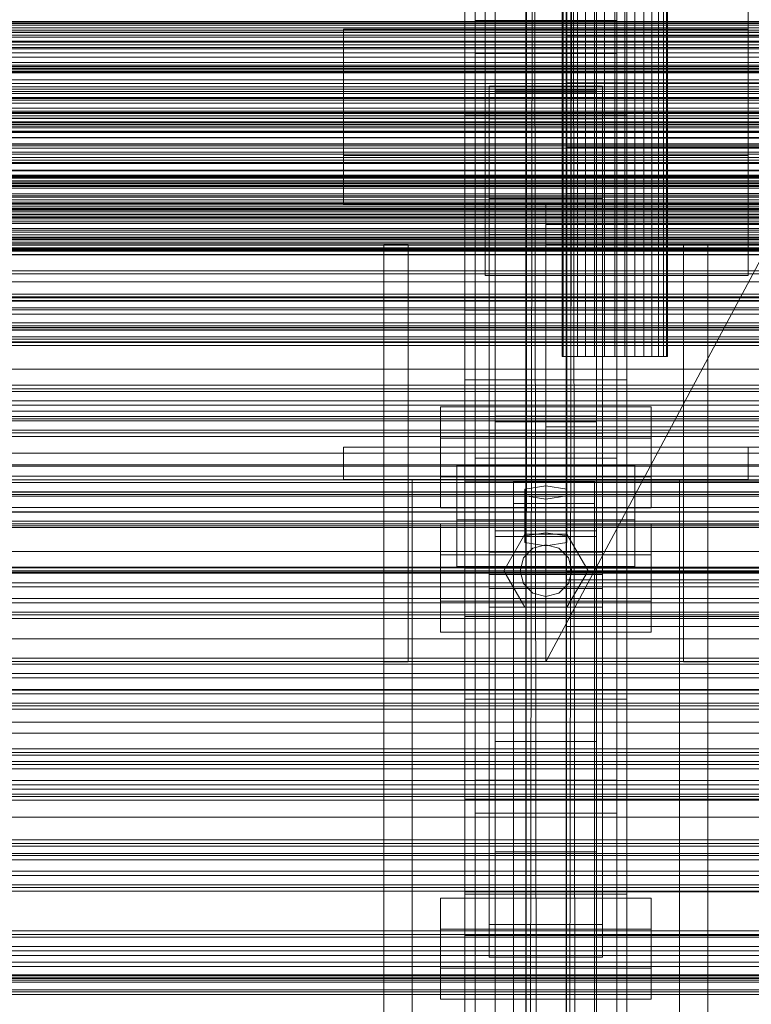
# Model space of a CAD drawing. Header units: millimetres. Extents: x -3490 to 61924, y -72580 to 6847.
# Tile 219 of 256: x -560 to -379, y -33660 to -33417. Entities that reach past the tile are written whole.
import ezdxf

# ---------------------------------------------------------------- set-up
doc = ezdxf.new("R2010")
doc.units = ezdxf.units.MM
for name, color, linetype, lineweight in [('COTAS_O', 1, 'Continuous', 0), ('COTAS_P', 1, 'Continuous', 0), ('frontal_C01', 7, 'Continuous', 0), ('frontal_C02', 7, 'Continuous', 0), ('frontal_C03', 7, 'Continuous', 0), ('frontal_dosificador', 7, 'Continuous', 0), ('frontal_mezcladora', 7, 'Continuous', 0), ('frontal_secador', 7, 'Continuous', 0), ('frontal_tolva', 7, 'Continuous', 0)]:
    doc.layers.add(name, color=color, linetype=linetype, lineweight=lineweight)
doc.dimstyles.new('R19_100', dxfattribs={"dimtxt": 250, "dimasz": 150, "dimexe": 150, "dimexo": 80, "dimgap": 100, "dimtad": 1, "dimtih": 1, "dimtoh": 1, "dimdsep": 46, "dimcen": 0.09, "dimadec": 0, "dimazin": 0, "dimtfac": 1, "dimtdec": 4, "dimtofl": 0, "dimtmove": 0, "dimatfit": 3, "dimfxl": 1, "dimtolj": 1, "dimtzin": 0, "dimarcsym": 0})

# ---------------------------------------------------------------- blocks, each defined once
blk = doc.blocks.new('DIM_R29_55')
at = {"layer": 'COTAS_P'}
for p, q in [((-3300, -33120), (-3150, -33075)), ((-60, -33120), (-210, -33075)), ((-3300, -34020), (-3300, -33120)), ((-3300, -33120), (-60, -33120)), ((-3300, -33120), (-3150, -33165)), ((-60, -33120), (-210, -33165)), ((-60, -34020), (-60, -33120))]:
    blk.add_line(p, q, dxfattribs=at)
blk.add_text('3240 P', height=250, dxfattribs=at).set_placement((-1680, -33020))
blk = doc.blocks.new('DIM_R29_57')
at = {"layer": 'COTAS_O'}
for p, q in [((-1725, -33700), (-1575, -33655)), ((1725, -33700), (1575, -33655)), ((-1725, -34400), (-1725, -33700)), ((-1725, -33700), (1725, -33700)), ((-1725, -33700), (-1575, -33745)), ((1725, -33700), (1575, -33745)), ((1725, -34400), (1725, -33700))]:
    blk.add_line(p, q, dxfattribs=at)
blk.add_text('3450 O', height=250, dxfattribs=at).set_placement((0, -33600))
blk = doc.blocks.new('DIM_R29_60')
at = {"layer": 'COTAS_O'}
for p, q in [((-650, -33700), (50, -33700)), ((50, -33700), (5, -33850)), ((50, -34900), (50, -33700)), ((50, -33700), (95, -33850)), ((50, -34900), (5, -34750)), ((50, -34900), (95, -34750)), ((-650, -34900), (50, -34900))]:
    blk.add_line(p, q, dxfattribs=at)
blk.add_text('1200 O', height=250, rotation=90, dxfattribs=at).set_placement((-50, -34300))

msp = doc.modelspace()

# ---------------------------------------------------------------- linework, layer by layer
at = {"layer": 'frontal_C01'}
for p, q in [((-447.5, -33604.634), (-447.5, -33325.373)), ((-412.5, -33325.373), (-412.5, -33604.634)), ((-447.5, -33612.722), (-447.5, -33333.462)), ((-412.5, -33612.722), (-412.5, -33333.462)), ((-450, -33440.346), (-450, -33348.677)), ((-410, -33440.346), (-410, -33348.677)), ((-450, -33401.827), (-450, -33440.346)), ((-450, -33725.366), (-450, -33401.827)), ((-410, -33440.346), (-410, -33401.827)), ((-410, -33401.827), (-410, -33725.366)), ((-442.5, -33434.701), (-442.5, -33407.472)), ((-442.5, -33407.472), (-442.5, -33595.064)), ((-442.5, -33407.996), (-442.5, -33434.177)), ((-442.5, -34010.796), (-442.5, -33407.996)), ((-417.5, -33407.472), (-417.5, -33434.701)), ((-417.5, -33595.064), (-417.5, -33407.472)), ((-417.5, -33434.177), (-417.5, -33407.996)), ((-417.5, -33407.996), (-417.5, -34010.796)), ((-447.5, -33425.131), (-447.5, -33417.042)), ((-447.5, -33417.042), (-412.5, -33417.042)), ((-447.5, -33696.303), (-447.5, -33417.042)), ((-412.5, -33417.042), (-412.5, -33425.131)), ((-412.5, -33417.042), (-412.5, -33696.303)), ((-425, -33434.504), (-425, -33420.808)), ((-425, -33420.808), (425, -33420.808)), ((-425, -33432.363), (-425, -33420.808)), ((-412.5, -33425.131), (-447.5, -33425.131)), ((-447.5, -33704.392), (-447.5, -33425.131)), ((-412.5, -33704.392), (-412.5, -33425.131)), ((425, -33432.363), (-425, -33432.363)), ((-425, -33432.363), (-425, -33446.06)), ((-444, -33441.33), (-444, -33433.241)), ((-444, -33433.241), (-416, -33433.241)), ((-444, -33518.917), (-444, -33433.241)), ((-442.5, -33434.177), (-417.5, -33434.177)), ((-442.5, -34036.976), (-442.5, -33434.177)), ((-417.5, -33434.701), (-442.5, -33434.701)), ((-442.5, -33434.701), (-442.5, -33622.293)), ((425, -33434.504), (-425, -33434.504)), ((-425, -33434.504), (-425, -33446.06)), ((-417.5, -34036.976), (-417.5, -33434.177)), ((-417.5, -33434.701), (-417.5, -33622.293)), ((-416, -33433.241), (-416, -33441.33)), ((-416, -33433.241), (-416, -33518.917)), ((-450, -33440.346), (-410, -33440.346)), ((-450, -33763.885), (-450, -33440.346)), ((-410, -33440.36), (-450, -33440.36)), ((-450, -33440.36), (-450, -33488.508)), ((-450, -33584.604), (-450, -33440.36)), ((-416, -33441.33), (-444, -33441.33)), ((-444, -33441.33), (-444, -33527.006)), ((-416, -33527.006), (-416, -33441.33)), ((-410, -33763.885), (-410, -33440.346)), ((-410, -33488.508), (-410, -33440.36)), ((-410, -33440.36), (-410, -33584.604)), ((-425, -33446.06), (425, -33446.06)), ((-450, -33488.508), (-410, -33488.508)), ((-450, -33632.752), (-450, -33488.508)), ((-410, -33632.752), (-410, -33488.508)), ((-456, -33529.663), (-456, -33512.408)), ((-456, -33512.408), (-404, -33512.408)), ((-456, -33520.112), (-456, -33512.408)), ((-404, -33512.408), (-404, -33529.663)), ((-404, -33512.408), (-404, -33520.112)), ((-404, -33520.112), (-456, -33520.112)), ((-456, -33520.112), (-456, -33537.367)), ((-416, -33518.917), (-444, -33518.917)), ((-444, -33518.917), (-444, -33527.006)), ((-416, -33527.006), (-416, -33518.917)), ((-404, -33537.367), (-404, -33520.112)), ((-452, -33540.296), (-452, -33526.815)), ((-452, -33526.815), (-408, -33526.815)), ((-452, -33538.371), (-452, -33526.815)), ((-444, -33527.006), (-416, -33527.006)), ((-408, -33526.815), (-408, -33540.296)), ((-408, -33526.815), (-408, -33538.371)), ((-404, -33529.663), (-456, -33529.663)), ((-456, -33529.663), (-456, -33537.367)), ((-404, -33537.367), (-404, -33529.663)), ((-438, -33536.252), (-438, -33530.86)), ((-438, -33530.86), (-418, -33530.86)), ((-438, -33669.72), (-438, -33530.86)), ((-430, -33531.938), (-435.196, -33532.747)), ((-424.804, -33532.747), (-430, -33531.938)), ((-430, -33543.494), (-430, -33531.938)), ((-418, -33530.86), (-418, -33536.252)), ((-418, -33530.86), (-418, -33669.72)), ((-435.196, -33532.747), (-435.196, -33534.365)), ((-435.196, -33544.303), (-435.196, -33532.747)), ((-435.196, -33534.365), (-430, -33535.174)), ((-435.196, -33545.92), (-435.196, -33534.365)), ((-430, -33535.174), (-424.804, -33534.365)), ((-424.804, -33534.365), (-424.804, -33532.747)), ((-424.804, -33544.303), (-424.804, -33532.747)), ((-424.804, -33545.92), (-424.804, -33534.365)), ((-418, -33536.252), (-438, -33536.252)), ((-438, -33536.252), (-438, -33675.112)), ((-430, -33535.174), (-430, -33546.729)), ((-418, -33675.112), (-418, -33536.252)), ((-456, -33537.367), (-404, -33537.367)), ((-408, -33538.371), (-452, -33538.371)), ((-452, -33538.371), (-452, -33551.852)), ((-408, -33551.852), (-408, -33538.371)), ((-408, -33540.296), (-452, -33540.296)), ((-452, -33540.296), (-452, -33551.852)), ((-425, -33555.092), (-425, -33541.395)), ((-425, -33541.395), (425, -33541.395)), ((-425, -33552.951), (-425, -33541.395)), ((-408, -33551.852), (-408, -33540.296)), ((-435.196, -33544.303), (-430, -33543.494)), ((-435.196, -33545.92), (-435.196, -33544.303)), ((-430, -33543.494), (-424.804, -33544.303)), ((-424.804, -33544.303), (-424.804, -33545.92)), ((-430, -33546.729), (-435.196, -33545.92)), ((-424.804, -33545.92), (-430, -33546.729)), ((-452, -33551.852), (-408, -33551.852)), ((-444, -33561.917), (-444, -33553.829)), ((-444, -33553.829), (-416, -33553.829)), ((-444, -33640.244), (-444, -33553.829)), ((425, -33552.951), (-425, -33552.951)), ((-425, -33552.951), (-425, -33566.647)), ((-416, -33553.829), (-416, -33561.917)), ((-416, -33553.829), (-416, -33640.244)), ((425, -33555.092), (-425, -33555.092)), ((-425, -33555.092), (-425, -33566.647)), ((-416, -33561.917), (-444, -33561.917)), ((-444, -33561.917), (-444, -33648.333)), ((-416, -33648.333), (-416, -33561.917)), ((-425, -33566.647), (425, -33566.647)), ((-410, -33584.604), (-450, -33584.604)), ((-450, -33584.604), (-450, -33632.752)), ((-450, -33676.273), (-450, -33584.604)), ((-410, -33632.752), (-410, -33584.604)), ((-410, -33584.604), (-410, -33676.273)), ((-417.5, -33595.064), (-442.5, -33595.064)), ((-442.5, -33595.064), (-442.5, -33622.293)), ((-417.5, -33622.293), (-417.5, -33595.064)), ((-450, -33609.256), (-450, -33598.471)), ((-450, -33598.471), (450, -33598.471)), ((-450, -33632.175), (-450, -33598.471)), ((-412.5, -33604.634), (-447.5, -33604.634)), ((-447.5, -33604.634), (-447.5, -33612.722)), ((-412.5, -33612.722), (-412.5, -33604.634)), ((450, -33609.256), (-450, -33609.256)), ((-450, -33609.256), (-450, -33642.959)), ((-447.5, -33612.722), (-412.5, -33612.722)), ((-442.5, -33622.293), (-417.5, -33622.293)), ((-456, -33650.99), (-456, -33633.735)), ((-456, -33633.735), (-404, -33633.735)), ((-456, -33641.439), (-456, -33633.735)), ((450, -33632.175), (-450, -33632.175)), ((-450, -33632.175), (-450, -33642.959)), ((-450, -33632.752), (-410, -33632.752)), ((-450, -33724.422), (-450, -33632.752)), ((-410, -33724.422), (-410, -33632.752)), ((-404, -33633.735), (-404, -33650.99)), ((-404, -33633.735), (-404, -33641.439)), ((-404, -33641.439), (-456, -33641.439)), ((-456, -33641.439), (-456, -33658.694)), ((-416, -33640.244), (-444, -33640.244)), ((-444, -33640.244), (-444, -33648.333)), ((-416, -33648.333), (-416, -33640.244)), ((-404, -33658.694), (-404, -33641.439)), ((-450, -33642.959), (450, -33642.959)), ((-444, -33648.333), (-416, -33648.333)), ((-404, -33650.99), (-456, -33650.99)), ((-456, -33650.99), (-456, -33658.694)), ((-404, -33658.694), (-404, -33650.99)), ((-456, -33658.694), (-404, -33658.694))]:
    msp.add_line(p, q, dxfattribs=at)
at = {"layer": 'frontal_C02'}
for p, q in [((-442.5, -33516.139), (-442.5, -32977.112)), ((-417.5, -32977.112), (-417.5, -33516.139)), ((-442.5, -33543.024), (-442.5, -33003.998)), ((-417.5, -33543.024), (-417.5, -33003.998)), ((-450, -33505.718), (-450, -33148.056)), ((-410, -33148.056), (-410, -33505.718)), ((-450, -33553.445), (-450, -33195.783)), ((-410, -33553.445), (-410, -33195.783)), ((-450, -33686.788), (-450, -33329.126)), ((-410, -33329.126), (-410, -33686.788)), ((-447.5, -33525.111), (-447.5, -33343.746)), ((-412.5, -33343.746), (-412.5, -33525.111)), ((-447.5, -33534.052), (-447.5, -33352.688)), ((-412.5, -33534.052), (-412.5, -33352.688)), ((-450, -33724.97), (-450, -33367.308)), ((-410, -33724.97), (-410, -33367.308)), ((-480, -33450.372), (-480, -33419.148)), ((-480, -33419.148), (-380, -33419.148)), ((-480, -33462.372), (-480, -33419.148)), ((-380, -33419.148), (-380, -33450.372)), ((-380, -33419.148), (-380, -33462.372)), ((-425, -33463.437), (-425, -33448.296)), ((-425, -33448.296), (425, -33448.296)), ((-425, -33459.75), (-425, -33448.296)), ((-380, -33450.372), (-480, -33450.372)), ((-480, -33450.372), (-480, -33462.372)), ((-380, -33462.372), (-380, -33450.372)), ((-444, -33469.882), (-444, -33460.941)), ((-444, -33460.941), (-416, -33460.941)), ((-444, -33548.311), (-444, -33460.941)), ((425, -33459.75), (-425, -33459.75)), ((-425, -33459.75), (-425, -33474.891)), ((-416, -33460.941), (-416, -33469.882)), ((-416, -33460.941), (-416, -33548.311)), ((-480, -33462.372), (-380, -33462.372)), ((-430, -33462.372), (-430, -33467.372)), ((430, -33462.372), (-430, -33462.372)), ((425, -33463.437), (-425, -33463.437)), ((-425, -33463.437), (-425, -33474.891)), ((430, -33467.372), (-430, -33467.372)), ((-430, -33467.372), (-430, -33517.372)), ((-416, -33469.882), (-444, -33469.882)), ((-444, -33469.882), (-444, -33557.252)), ((-416, -33557.252), (-416, -33469.882)), ((-470, -33575.372), (-470, -33472.372)), ((-470, -33472.372), (-464, -33472.372)), ((-464, -33575.372), (-464, -33472.372)), ((-430, -33575.372), (-375, -33472.372)), ((-375, -33472.372), (-430, -33472.372)), ((-430, -33472.372), (-430, -33575.372)), ((-396, -33575.372), (-396, -33472.372)), ((-396, -33472.372), (-390, -33472.372)), ((-390, -33575.372), (-390, -33472.372)), ((-425, -33474.891), (425, -33474.891)), ((-410, -33505.718), (-450, -33505.718)), ((-450, -33505.718), (-450, -33553.445)), ((-450, -33863.38), (-450, -33505.718)), ((-410, -33553.445), (-410, -33505.718)), ((-410, -33505.718), (-410, -33863.38)), ((-417.5, -33514.74), (-442.5, -33514.74)), ((-442.5, -33514.74), (-442.5, -33544.423)), ((-442.5, -33691.038), (-442.5, -33514.74)), ((-417.5, -33544.423), (-417.5, -33514.74)), ((-417.5, -33514.74), (-417.5, -33691.038)), ((-442.5, -33543.024), (-442.5, -33516.139)), ((-442.5, -33516.139), (-417.5, -33516.139)), ((-430, -33517.372), (-430, -33522.372)), ((430, -33517.372), (-430, -33517.372)), ((-417.5, -33516.139), (-417.5, -33543.024)), ((-450, -33530.77), (-450, -33518.848)), ((-450, -33518.848), (450, -33518.848)), ((-450, -33552.257), (-450, -33518.848)), ((-480, -33522.372), (-380, -33522.372)), ((-480, -33530.372), (-480, -33522.372)), ((430, -33522.372), (-430, -33522.372)), ((-380, -33530.372), (-380, -33522.372)), ((-412.5, -33525.111), (-447.5, -33525.111)), ((-447.5, -33525.111), (-447.5, -33534.052)), ((-412.5, -33534.052), (-412.5, -33525.111)), ((-480, -33530.372), (-380, -33530.372)), ((-470, -33530.372), (-463, -33530.372)), ((-470, -35975), (-470, -33530.372)), ((-463, -35975), (-463, -33530.372)), ((-463, -33530.372), (-397, -33530.372)), ((450, -33530.77), (-450, -33530.77)), ((-450, -33530.77), (-450, -33564.179)), ((-397, -33530.372), (-390, -33530.372)), ((-397, -35975), (-397, -33530.372)), ((-390, -35975), (-390, -33530.372)), ((-447.5, -33534.052), (-412.5, -33534.052)), ((-456, -33560.41), (-456, -33541.335)), ((-456, -33541.335), (-404, -33541.335)), ((-456, -33548.971), (-456, -33541.335)), ((-404, -33541.335), (-404, -33560.41)), ((-404, -33541.335), (-404, -33548.971)), ((-417.5, -33543.024), (-442.5, -33543.024)), ((-442.5, -33544.423), (-417.5, -33544.423)), ((-442.5, -33720.72), (-442.5, -33544.423)), ((-440.4, -33552.872), (-435.2, -33543.866)), ((-435.2, -33543.866), (-424.8, -33543.866)), ((-424.8, -33543.866), (-419.6, -33552.872)), ((-417.5, -33720.72), (-417.5, -33544.423)), ((-433.2, -33547.33), (-430, -33546.472)), ((-430, -33546.472), (-426.8, -33547.33)), ((-404, -33548.971), (-456, -33548.971)), ((-456, -33548.971), (-456, -33568.047)), ((-416, -33548.311), (-444, -33548.311)), ((-444, -33548.311), (-444, -33557.252)), ((-435.543, -33549.672), (-433.2, -33547.33)), ((-426.8, -33547.33), (-424.457, -33549.672)), ((-416, -33557.252), (-416, -33548.311)), ((-404, -33568.047), (-404, -33548.971)), ((-436.4, -33552.872), (-435.543, -33549.672)), ((-424.457, -33549.672), (-423.6, -33552.872)), ((450, -33552.257), (-450, -33552.257)), ((-450, -33552.257), (-450, -33564.179)), ((-450, -33553.445), (-410, -33553.445)), ((-450, -33911.107), (-450, -33553.445)), ((-435.2, -33561.879), (-440.4, -33552.872)), ((-435.543, -33556.072), (-436.4, -33552.872)), ((-419.6, -33552.872), (-424.8, -33561.879)), ((-423.6, -33552.872), (-424.457, -33556.072)), ((-410, -33911.107), (-410, -33553.445)), ((-433.2, -33558.415), (-435.543, -33556.072)), ((-424.457, -33556.072), (-426.8, -33558.415)), ((-444, -33557.252), (-416, -33557.252)), ((-430, -33559.272), (-433.2, -33558.415)), ((-426.8, -33558.415), (-430, -33559.272)), ((-404, -33560.41), (-456, -33560.41)), ((-456, -33560.41), (-456, -33568.047)), ((-404, -33568.047), (-404, -33560.41)), ((-424.8, -33561.879), (-435.2, -33561.879)), ((-450, -33564.179), (450, -33564.179)), ((-456, -33568.047), (-404, -33568.047)), ((-464, -33575.372), (-470, -33575.372)), ((-390, -33575.372), (-396, -33575.372))]:
    msp.add_line(p, q, dxfattribs=at)
at = {"layer": 'frontal_C03'}
for p, q in [((1250, -33417.245), (-1250, -33417.245)), ((1250, -33418.126), (-1250, -33418.126)), ((1250, -33418.78), (-1250, -33418.78)), ((1250, -33421.087), (-1250, -33421.087)), ((-1250, -33422.145), (1250, -33422.145)), ((1250, -33424.997), (-1250, -33424.997)), ((1250, -33426.054), (-1250, -33426.054)), ((1250, -33428.361), (-1250, -33428.361)), ((1250, -33429.015), (-1250, -33429.015)), ((1250, -33429.896), (-1250, -33429.896)), ((-1250, -33432.562), (1250, -33432.562)), ((-1250, -33433.359), (1250, -33433.359)), ((-1250, -33433.944), (1250, -33433.944)), ((-1250, -33436.282), (1250, -33436.282)), ((-1250, -33437.411), (1250, -33437.411)), ((1250, -33439.703), (-1250, -33439.703)), ((1250, -33440.584), (-1250, -33440.584)), ((-1250, -33441.13), (1250, -33441.13)), ((1250, -33441.237), (-1250, -33441.237)), ((-1250, -33442.727), (1250, -33442.727)), ((1250, -33443.545), (-1250, -33443.545)), ((-1250, -33444.602), (1250, -33444.602)), ((1250, -33447.454), (-1250, -33447.454)), ((-1250, -33447.574), (1250, -33447.574)), ((1250, -33448.512), (-1250, -33448.512)), ((-1250, -33449.53), (1250, -33449.53)), ((1250, -33450.819), (-1250, -33450.819)), ((1250, -33451.473), (-1250, -33451.473)), ((1250, -33452.354), (-1250, -33452.354)), ((-1268, -33455.548), (1268, -33455.548)), ((-1268, -33455.772), (1268, -33455.772)), ((-1268, -33455.936), (1268, -33455.936)), ((-1268, -33456.594), (1268, -33456.594)), ((-1268, -33456.911), (1268, -33456.911)), ((-1250, -33455.174), (1250, -33455.174)), ((-1268, -33457.957), (1268, -33457.957)), ((-1268, -33458.407), (1268, -33458.407)), ((1250, -33457.356), (-1250, -33457.356)), ((-1268, -33459.77), (1268, -33459.77)), ((-1268, -33460.32), (1268, -33460.32)), ((-1268, -33461.907), (1268, -33461.907)), ((1268, -33462.521), (-1268, -33462.521)), ((-1268, -33464.224), (1268, -33464.224)), ((1250, -33462.16), (-1250, -33462.16)), ((1250, -33463.042), (-1250, -33463.042)), ((-1250, -33463.413), (1250, -33463.413)), ((1250, -33463.695), (-1250, -33463.695)), ((-1268, -33464.86), (1268, -33464.86)), ((-1268, -33466.563), (1268, -33466.563)), ((-1250, -33465.671), (1250, -33465.671)), ((1250, -33466.003), (-1250, -33466.003)), ((-1268, -33467.177), (1268, -33467.177)), ((-1268, -33468.764), (1268, -33468.764)), ((-1250, -33467.06), (1250, -33467.06)), ((-1268, -33469.314), (1268, -33469.314)), ((-1268, -33470.677), (1268, -33470.677)), ((-1268, -33471.127), (1268, -33471.127)), ((1250, -33469.912), (-1250, -33469.912)), ((1250, -33470.969), (-1250, -33470.969)), ((-1268, -33472.173), (1268, -33472.173)), ((-1268, -33472.49), (1268, -33472.49)), ((-1268, -33473.148), (1268, -33473.148)), ((-1268, -33473.312), (1268, -33473.312)), ((-1268, -33473.536), (1268, -33473.536)), ((-1250, -33471.728), (1250, -33471.728)), ((1250, -33473.277), (-1250, -33473.277)), ((-1250, -33473.91), (1250, -33473.91)), ((1250, -33473.93), (-1250, -33473.93)), ((1250, -33474.812), (-1250, -33474.812)), ((-1250, -33479.554), (1250, -33479.554)), ((-1250, -33481.51), (1250, -33481.51)), ((1250, -33484.618), (-1250, -33484.618)), ((1250, -33485.499), (-1250, -33485.499)), ((1250, -33486.153), (-1250, -33486.153)), ((-1250, -33486.357), (1250, -33486.357)), ((-1250, -33487.954), (1250, -33487.954)), ((1250, -33488.46), (-1250, -33488.46)), ((-1250, -33489.517), (1250, -33489.517)), ((-1250, -33491.673), (1250, -33491.673)), ((1250, -33492.37), (-1250, -33492.37)), ((-1250, -33492.802), (1250, -33492.802)), ((1250, -33493.427), (-1250, -33493.427)), ((-1250, -33495.14), (1250, -33495.14)), ((-1250, -33495.725), (1250, -33495.725)), ((1250, -33495.734), (-1250, -33495.734)), ((1250, -33496.388), (-1250, -33496.388)), ((-1250, -33496.522), (1250, -33496.522)), ((1250, -33497.269), (-1250, -33497.269)), ((1250, -33507.076), (-1250, -33507.076)), ((1250, -33507.957), (-1250, -33507.957)), ((1250, -33508.61), (-1250, -33508.61)), ((1250, -33510.918), (-1250, -33510.918)), ((-1250, -33511.975), (1250, -33511.975)), ((-1500, -33515.356), (1500, -33515.356)), ((1250, -33514.827), (-1250, -33514.827)), ((1250, -33515.885), (-1250, -33515.885)), ((1250, -33518.192), (-1250, -33518.192)), ((1250, -33518.845), (-1250, -33518.845)), ((1250, -33519.727), (-1250, -33519.727)), ((1500, -33526.765), (-1500, -33526.765)), ((1500, -33527.05), (-1500, -33527.05)), ((1250, -33529.533), (-1250, -33529.533)), ((1250, -33530.415), (-1250, -33530.415)), ((1250, -33531.068), (-1250, -33531.068)), ((1250, -33533.375), (-1250, -33533.375)), ((-1250, -33534.433), (1250, -33534.433)), ((1250, -33537.285), (-1250, -33537.285)), ((-1500, -33538.458), (1500, -33538.458)), ((1250, -33538.342), (-1250, -33538.342)), ((1250, -33540.65), (-1250, -33540.65)), ((1250, -33541.303), (-1250, -33541.303)), ((1250, -33542.184), (-1250, -33542.184)), ((1250, -33551.991), (-1250, -33551.991)), ((1250, -33552.872), (-1250, -33552.872)), ((1250, -33553.526), (-1250, -33553.526)), ((1250, -33555.833), (-1250, -33555.833)), ((-1250, -33556.89), (1250, -33556.89)), ((1250, -33559.742), (-1250, -33559.742)), ((1250, -33560.8), (-1250, -33560.8)), ((1250, -33563.107), (-1250, -33563.107)), ((1250, -33563.761), (-1250, -33563.761)), ((1250, -33564.642), (-1250, -33564.642)), ((1250, -33574.448), (-1250, -33574.448)), ((1250, -33575.33), (-1250, -33575.33)), ((1250, -33575.983), (-1250, -33575.983)), ((1250, -33578.291), (-1250, -33578.291)), ((-1250, -33579.348), (1250, -33579.348)), ((1250, -33582.2), (-1250, -33582.2)), ((1250, -33583.257), (-1250, -33583.257)), ((1250, -33585.565), (-1250, -33585.565)), ((1250, -33586.218), (-1250, -33586.218)), ((1250, -33587.1), (-1250, -33587.1)), ((1250, -33596.906), (-1250, -33596.906)), ((1250, -33597.787), (-1250, -33597.787)), ((1250, -33598.441), (-1250, -33598.441)), ((1250, -33600.748), (-1250, -33600.748)), ((-1250, -33601.806), (1250, -33601.806)), ((1250, -33604.658), (-1250, -33604.658)), ((1250, -33605.715), (-1250, -33605.715)), ((1250, -33608.022), (-1250, -33608.022)), ((1250, -33608.676), (-1250, -33608.676)), ((1250, -33609.557), (-1250, -33609.557)), ((-1500, -33613.77), (1500, -33613.77)), ((1250, -33619.364), (-1250, -33619.364)), ((1250, -33620.245), (-1250, -33620.245)), ((1250, -33620.898), (-1250, -33620.898)), ((1500, -33622.753), (-1500, -33622.753)), ((1250, -33623.206), (-1250, -33623.206)), ((-1250, -33624.263), (1250, -33624.263)), ((1250, -33627.115), (-1250, -33627.115)), ((1250, -33628.173), (-1250, -33628.173)), ((1250, -33630.48), (-1250, -33630.48)), ((1250, -33631.134), (-1250, -33631.134)), ((1250, -33632.015), (-1250, -33632.015)), ((1250, -33641.821), (-1250, -33641.821)), ((1250, -33642.703), (-1250, -33642.703)), ((1250, -33643.356), (-1250, -33643.356)), ((1250, -33645.664), (-1250, -33645.664)), ((-1250, -33646.721), (1250, -33646.721)), ((1500, -33647.876), (-1500, -33647.876)), ((1250, -33649.573), (-1250, -33649.573)), ((1250, -33650.63), (-1250, -33650.63)), ((-1250, -33652.647), (1250, -33652.647)), ((1250, -33652.938), (-1250, -33652.938)), ((-1250, -33653.444), (1250, -33653.444)), ((1250, -33653.591), (-1250, -33653.591)), ((-1250, -33654.029), (1250, -33654.029)), ((1250, -33654.473), (-1250, -33654.473)), ((-1250, -33656.367), (1250, -33656.367)), ((-1500, -33656.859), (1500, -33656.859)), ((-1250, -33657.496), (1250, -33657.496))]:
    msp.add_line(p, q, dxfattribs=at)
at = {"layer": 'frontal_dosificador'}
msp.add_line((-230, -33440), (-1770, -33440), dxfattribs=at)
at = {"layer": 'frontal_mezcladora'}
for p, q in [((-950, -33428.8), (-160, -33428.8)), ((-950, -33429.522), (-160, -33429.522)), ((-950, -33431.64), (-160, -33431.64)), ((-950, -33435.009), (-160, -33435.009)), ((-950, -33439.4), (-160, -33439.4)), ((-950, -33444.513), (-160, -33444.513)), ((-160, -33450), (-950, -33450)), ((-950, -33455.487), (-160, -33455.487)), ((-950, -33460.6), (-160, -33460.6)), ((-950, -33464.991), (-160, -33464.991)), ((-950, -33468.36), (-160, -33468.36)), ((-950, -33470.478), (-160, -33470.478)), ((-950, -33471.2), (-160, -33471.2))]:
    msp.add_line(p, q, dxfattribs=at)
at = {"layer": 'frontal_secador'}
for p, q in [((-433.02, -33225.78), (-435, -34283)), ((-433.02, -33225.78), (-431.48, -34297.08)), ((-434.78, -33232.82), (-435, -34283)), ((-423.38, -33233.82), (-425, -34277)), ((-423.38, -33233.82), (-422.12, -34288.52)), ((-435, -34283), (-435, -33237)), ((-424.82, -33239.58), (-425, -34277)), ((-425, -34277), (-425, -33243)), ((-426, -33500), (-426, -33385)), ((-425.75, -33500), (-425.75, -33385)), ((-425.01, -33500), (-425.01, -33385)), ((-423.809, -33500), (-423.809, -33385)), ((-422.192, -33500), (-422.192, -33385)), ((-420.222, -33500), (-420.222, -33385)), ((-417.975, -33500), (-417.975, -33385)), ((-415.536, -33500), (-415.536, -33385)), ((-413, -33385), (-413, -33500)), ((-410.464, -33500), (-410.464, -33385)), ((-408.025, -33500), (-408.025, -33385)), ((-405.778, -33500), (-405.778, -33385)), ((-403.808, -33500), (-403.808, -33385)), ((-402.191, -33500), (-402.191, -33385)), ((-400.99, -33500), (-400.99, -33385)), ((-400.25, -33500), (-400.25, -33385)), ((-400, -33500), (-400, -33385)), ((-445, -33480), (-445, -33410)), ((-380, -33480), (-380, -33410)), ((-1250, -33417.588), (1250, -33417.588)), ((1250, -33417.611), (-1250, -33417.611)), ((1250, -33417.728), (-1250, -33417.728)), ((-1250, -33419.387), (1250, -33419.387)), ((1250, -33419.918), (-1250, -33419.918)), ((-1250, -33420), (1250, -33420)), ((1250, -33420.588), (-1250, -33420.588)), ((1250, -33422.387), (-1250, -33422.387)), ((1250, -33423), (-1250, -33423)), ((-1250, -33423.65), (1250, -33423.65)), ((1250, -33424), (-1250, -33424)), ((1250, -33427.382), (-1250, -33427.382)), ((-1250, -33428), (1250, -33428)), ((1250, -33429.689), (-1250, -33429.689)), ((1250, -33434), (-1250, -33434)), ((1250, -33434.545), (-1250, -33434.545)), ((1250, -33436), (-1250, -33436)), ((1250, -33436.144), (-1250, -33436.144)), ((1250, -33436.709), (-1250, -33436.709)), ((1250, -33438.686), (-1250, -33438.686)), ((1250, -33440), (-1250, -33440)), ((1320, -33442), (-1320, -33442)), ((1320, -33442.273), (-1320, -33442.273)), ((1250, -33442), (-1250, -33442)), ((1320, -33443.072), (-1320, -33443.072)), ((1320, -33444.343), (-1320, -33444.343)), ((1250, -33444.651), (-1250, -33444.651)), ((1320, -33446), (-1320, -33446)), ((1250, -33445.859), (-1250, -33445.859)), ((-1250, -33446), (1250, -33446)), ((1320, -33447.929), (-1320, -33447.929)), ((-1320, -33450), (1320, -33450)), ((1320, -33452.071), (-1320, -33452.071)), ((-1250, -33450), (1250, -33450)), ((1320, -33454), (-1320, -33454)), ((1250, -33454.141), (-1250, -33454.141)), ((1320, -33455.657), (-1320, -33455.657)), ((1320, -33456.928), (-1320, -33456.928)), ((1320, -33457.727), (-1320, -33457.727)), ((1320, -33458), (-1320, -33458)), ((1250, -33457.285), (-1250, -33457.285)), ((1250, -33458), (-1250, -33458)), ((1250, -33461.314), (-1250, -33461.314)), ((1250, -33463.856), (-1250, -33463.856)), ((1250, -33465.455), (-1250, -33465.455)), ((1250, -33466), (-1250, -33466)), ((1360, -33473.5), (-1360, -33473.5)), ((1250, -33473.75), (-1250, -33473.75)), ((1360, -33474.863), (-1360, -33474.863)), ((1360, -33478.859), (-1360, -33478.859)), ((-445, -33480), (-380, -33480)), ((1360, -33485.216), (-1360, -33485.216)), ((1360, -33493.5), (-1360, -33493.5)), ((1250, -33492.924), (-1250, -33492.924)), ((-425.75, -33500), (-426, -33500)), ((-425.01, -33500), (-425.75, -33500)), ((-423.809, -33500), (-425.01, -33500)), ((-422.192, -33500), (-423.809, -33500)), ((-420.222, -33500), (-422.192, -33500)), ((-417.975, -33500), (-420.222, -33500)), ((-415.536, -33500), (-417.975, -33500)), ((-415.536, -33500), (-413, -33500)), ((-413, -33500), (-410.464, -33500)), ((-410.464, -33500), (-408.025, -33500)), ((-408.025, -33500), (-405.778, -33500)), ((-405.778, -33500), (-403.808, -33500)), ((-403.808, -33500), (-402.191, -33500)), ((-402.191, -33500), (-400.99, -33500)), ((-400.99, -33500), (-400.25, -33500)), ((-400.25, -33500), (-400, -33500)), ((1360, -33503.147), (-1360, -33503.147)), ((-1360, -33513.5), (1360, -33513.5)), ((-1250, -33513.5), (1250, -33513.5)), ((1360, -33523.853), (-1360, -33523.853)), ((1360, -33533.5), (-1360, -33533.5)), ((1250, -33534.076), (-1250, -33534.076)), ((1360, -33541.784), (-1360, -33541.784)), ((1360, -33548.141), (-1360, -33548.141)), ((1360, -33552.137), (-1360, -33552.137)), ((1360, -33553.5), (-1360, -33553.5)), ((1250, -33553.25), (-1250, -33553.25)), ((1250, -33569.715), (-1250, -33569.715)), ((1250, -33582.349), (-1250, -33582.349)), ((1250, -33590.291), (-1250, -33590.291)), ((1250, -33593), (-1250, -33593))]:
    msp.add_line(p, q, dxfattribs=at)
at = {"layer": 'frontal_tolva'}
for p, q in [((1725, -33600), (-1725, -33600)), ((1725, -33606.849), (-1725, -33606.849))]:
    msp.add_line(p, q, dxfattribs=at)

# ---------------------------------------------------------------- dimensions: what is measured, and where the dimension line sits
at = {"layer": 'COTAS_O'}
for p1, p2, distance, picture, middle in [((-650, -34900), (-650, -33700), -700, 'DIM_R29_60', (50, -34300)), ((-1725, -34400), (1725, -34400), 700, 'DIM_R29_57', (0, -33700))]:
    dim = msp.add_aligned_dim(p1=p1, p2=p2, distance=distance, text='<> O', dimstyle='R19_100', dxfattribs=at)
    dim.commit()
    dim.dimension.update_dxf_attribs({"geometry": picture, "text_midpoint": middle})
at = {"layer": 'COTAS_P'}
dim = msp.add_aligned_dim(p1=(-3300, -34020), p2=(-60, -34020), distance=900, text='<> P', dimstyle='R19_100', dxfattribs=at)
dim.commit()
dim.dimension.update_dxf_attribs({"geometry": 'DIM_R29_55', "text_midpoint": (-1680, -33120)})

doc.saveas('drawing.dxf')
